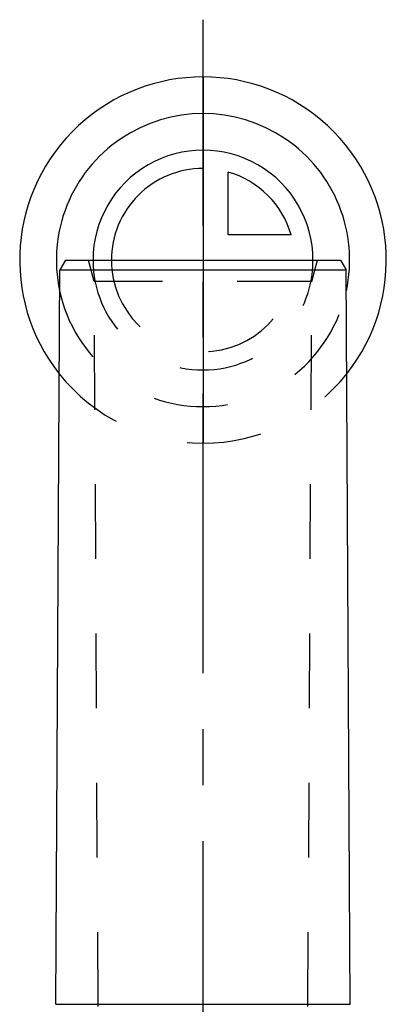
# Model space of a CAD drawing. Header units: millimetres. Extents: x 441 to 559, y 432 to 568.
# Tile 4 of 4: x 484 to 516, y 482 to 568. Entities that reach past the tile are written whole.
import ezdxf

# ---------------------------------------------------------------- set-up
doc = ezdxf.new("R2010")
doc.units = ezdxf.units.MM
doc.header["$LTSCALE"] = 65.185185
doc.linetypes.add('CENTER', pattern=[0.6, 0.375, -0.075, 0.075, -0.075])
doc.linetypes.add('HIDDEN', pattern=[0.2, 0.1, -0.1])
for name, color, linetype in [('ACHSEN_S', 7, 'CONTINUOUS'), ('KOERPER', 7, 'CONTINUOUS'), ('KONST.EL_MIT_GEO', 7, 'CONTINUOUS'), ('KURVEN', 7, 'CONTINUOUS')]:
    doc.layers.add(name, color=color, linetype=linetype)

msp = doc.modelspace()

# ---------------------------------------------------------------- linework, layer by layer
at = {"layer": 'ACHSEN_S', "color": 2, "linetype": 'CENTER'}
msp.add_line((500, 432.347), (500, 567.649), dxfattribs=at)
at = {"layer": 'KOERPER', "color": 7, "linetype": 'Continuous'}
for p, q in [((487.16, 481.64), (487.495, 545.786)), ((512.84, 481.64), (512.505, 545.786))]:
    msp.add_line(p, q, dxfattribs=at)
at = {"layer": 'KONST.EL_MIT_GEO', "color": 7, "linetype": 'Continuous'}
for p, q in [((488, 546.649), (487.495, 545.786)), ((488, 546.649), (512, 546.649)), ((512, 546.649), (512.505, 545.786)), ((487.16, 481.64), (487.495, 545.786)), ((487.495, 545.786), (512.505, 545.786)), ((512.84, 481.64), (512.505, 545.786)), ((487.16, 481.64), (512.84, 481.64))]:
    msp.add_line(p, q, dxfattribs=at)
at = {"layer": 'KONST.EL_MIT_GEO', "color": 8, "linetype": 'HIDDEN'}
for p, q in [((490.51, 544.786), (490, 546.649)), ((509.49, 544.786), (510, 546.649)), ((490.91, 468.399), (490.51, 544.786)), ((509.49, 544.786), (490.51, 544.786)), ((509.09, 468.399), (509.49, 544.786))]:
    msp.add_line(p, q, dxfattribs=at)
at = {"layer": 'KURVEN', "color": 40, "linetype": 'Continuous'}
for p, q in [((500, 562.649), (500, 530.649)), ((502.2, 548.849), (502.2, 554.341)), ((507.692, 548.849), (502.2, 548.849)), ((487.998, 546.649), (512.002, 546.649))]:
    msp.add_line(p, q, dxfattribs=at)
for radius, start, end in [(16, 321.67614, 218.32386), (12.8, 347.86718, 192.13282), (9.6, 0, 180.00007), (8, 90, 180.00007), (8, 15.96201, 74.03799)]:
    msp.add_arc((500, 546.649), radius, start, end, dxfattribs=at)
at = {"layer": 'KURVEN', "color": 8, "linetype": 'HIDDEN'}
for radius, start, end in [(9.6, 180.00007, 360), (8, 180.00007, 360), (12.8, 192.13282, 347.86718), (16, 218.32386, 321.67614)]:
    msp.add_arc((500, 546.649), radius, start, end, dxfattribs=at)

doc.saveas('drawing.dxf')
